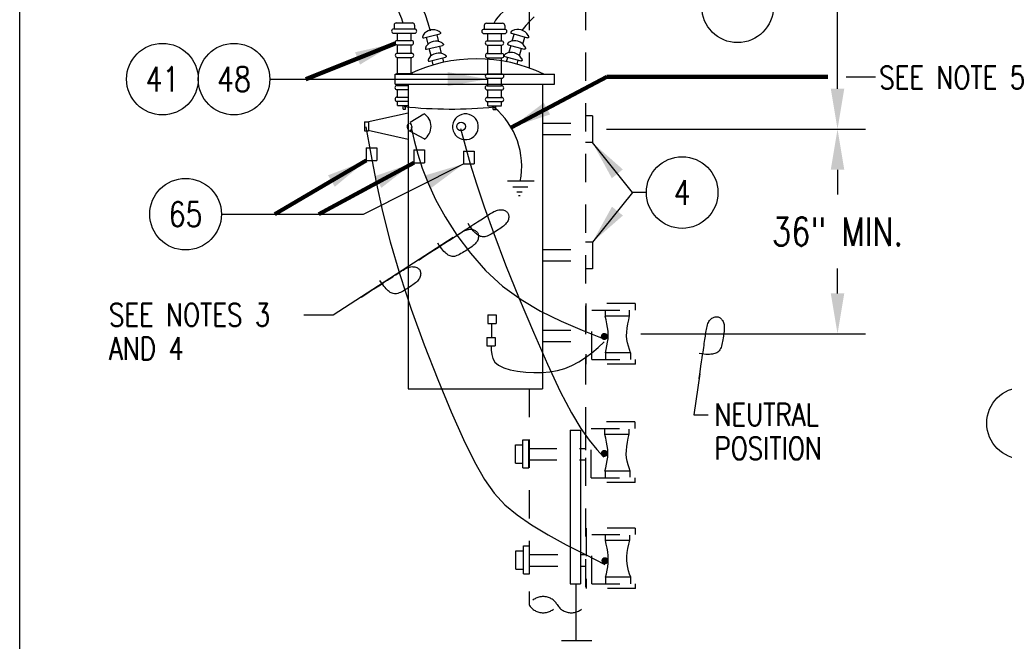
# Model space of a CAD drawing. Extents: x 0 to 7.1, y 0 to 9.85.
# Tile 2 of 4: x 0 to 4.37, y 4.29 to 7.06. Entities that reach past the tile are written whole.
import ezdxf
from ezdxf.enums import TextEntityAlignment as Align

# ---------------------------------------------------------------- set-up
doc = ezdxf.new("R2010")
doc.units = 0
doc.header["$MEASUREMENT"] = 0
doc.linetypes.add('HIDDEN2', pattern=[0.1875, 0.125, -0.0625])
doc.layers.get('0').update_dxf_attribs({"color": 2, "linetype": 'CONTINUOUS'})
doc.layers.add('E-DETL', color=2, linetype='CONTINUOUS')
doc.layers.add('E-DETL-TEXT', color=3, linetype='CONTINUOUS')
doc.styles.add('ROMANS', font='ROMANS.SHX', dxfattribs={"width": 0.8})
doc.styles.get("Standard").update_dxf_attribs({"font": 'ROMANS.SHX', "width": 0.8, "height": 0.125})
doc.dimstyles.get("Standard").update_dxf_attribs({"dimtxt": 0.18, "dimasz": 0.18, "dimexe": 0.18, "dimexo": 0.0625, "dimgap": 0.09, "dimtad": 0, "dimtih": 1, "dimtoh": 1, "dimdec": 4, "dimzin": 0, "dimdsep": 46, "dimtxsty": 'Standard', "dimcen": 0.09, "dimadec": 0, "dimazin": 0, "dimtfac": 1, "dimtdec": 4, "dimtofl": 0, "dimtmove": 0, "dimatfit": 3, "dimfxl": 0, "dimtolj": 1, "dimtzin": 0, "dimarcsym": 0})

# ---------------------------------------------------------------- blocks, each defined once
blk = doc.blocks.new('LOOP')
blk.add_lwpolyline([(-1.119, 0), (-1.115, 0), (-0.947, 0), (-0.809, 0), (-0.694, 0), (-0.6, 0), (-0.523, 0), (-0.456, 0), (-0.397, 0), (-0.341, 0), (-0.288, 0), (-0.238, 0), (-0.189, 0), (-0.142, 0), (-0.097, 0), (-0.053, 0), (-0.01, 0), (0.033, 0), (0.074, 0), (0.114, -0.001), (0.153, -0.003), (0.19, -0.006), (0.226, -0.011), (0.259, -0.017), (0.289, -0.025), (0.317, -0.036), (0.343, -0.048), (0.365, -0.063), (0.386, -0.079), (0.403, -0.095), (0.419, -0.113), (0.432, -0.131), (0.442, -0.15), (0.45, -0.168), (0.456, -0.186), (0.46, -0.204), (0.461, -0.223), (0.46, -0.241), (0.456, -0.259), (0.45, -0.277), (0.442, -0.295), (0.432, -0.313), (0.419, -0.331), (0.404, -0.348), (0.387, -0.365), (0.367, -0.38), (0.345, -0.394), (0.32, -0.406), (0.293, -0.416), (0.264, -0.425), (0.232, -0.431), (0.198, -0.435), (0.162, -0.438), (0.124, -0.44), (0.086, -0.441), (0.045, -0.441), (0.004, -0.441), (-0.038, -0.441), (-0.08, -0.441), (-0.122, -0.44), (-0.163, -0.438), (-0.202, -0.435), (-0.24, -0.43), (-0.275, -0.424), (-0.307, -0.416), (-0.336, -0.405), (-0.362, -0.392), (-0.384, -0.377), (-0.404, -0.359), (-0.421, -0.339), (-0.436, -0.316), (-0.45, -0.292), (-0.461, -0.264), (-0.471, -0.235), (-0.48, -0.202), (-0.488, -0.166), (-0.494, -0.125), (-0.499, -0.08), (-0.502, -0.03), (-0.505, 0.027), (-0.505, 0.09)])

msp = doc.modelspace()

# ---------------------------------------------------------------- linework, layer by layer
at = {"layer": 'E-DETL'}
for p, q in [((0, 0), (0, 9.8484)), ((2.1659, 6.3398), (2.2842, 6.3398)), ((2.1896, 6.3141), (2.2566, 6.3141)), ((2.2073, 6.2905), (2.231, 6.2905)), ((2.2149, 6.2752), (2.2228, 6.2752)), ((2.0954, 5.7068), (2.0954, 5.6443)), ((2.4448, 5.2321), (2.4902, 5.2321)), ((2.4448, 5.2321), (2.4448, 4.5491)), ((2.4902, 5.2321), (2.4902, 4.5491)), ((2.4448, 4.5491), (2.4902, 4.5491)), ((2.4703, 4.5491), (2.4703, 4.2977)), ((2.4069, 4.2982), (2.5411, 4.2982))]:
    msp.add_line(p, q, dxfattribs=at)
at = {"layer": 'E-DETL', "linetype": 'HIDDEN2'}
for p, q in [((2.2623, 8.4845), (2.2623, 6.8414)), ((2.5123, 8.4845), (2.5123, 4.4571)), ((2.7333, 5.7944), (2.5149, 5.7944)), ((2.5149, 5.7944), (2.5149, 5.5262)), ((2.7333, 5.7944), (2.7333, 5.7658)), ((2.5403, 5.5464), (2.5403, 5.7658)), ((2.5403, 5.7658), (2.7337, 5.7658)), ((2.7081, 5.7395), (2.6009, 5.7395)), ((2.6011, 5.7387), (2.6011, 5.7658)), ((2.7088, 5.741), (2.7088, 5.7658)), ((2.3226, 5.6765), (2.5149, 5.6765)), ((2.3226, 5.6257), (2.514, 5.6257)), ((2.7131, 5.5756), (2.6011, 5.5756)), ((2.6018, 5.5756), (2.6018, 5.5464)), ((2.712, 5.5764), (2.712, 5.5464)), ((2.7344, 5.5262), (2.5149, 5.5262)), ((2.5403, 5.5464), (2.7335, 5.5464)), ((2.7335, 5.5464), (2.7335, 5.5262)), ((2.2623, 5.4155), (2.2623, 4.4571)), ((2.7316, 5.2687), (2.5132, 5.2687)), ((2.5132, 5.2687), (2.5132, 5.0004)), ((2.7316, 5.2687), (2.7316, 5.24)), ((2.5386, 5.0206), (2.5386, 5.24)), ((2.5386, 5.24), (2.732, 5.24)), ((2.7064, 5.2137), (2.5992, 5.2137)), ((2.5994, 5.2129), (2.5994, 5.2401)), ((2.7071, 5.2152), (2.7071, 5.2366)), ((2.2018, 5.167), (2.2348, 5.167)), ((2.2018, 5.0859), (2.2018, 5.167)), ((2.2349, 5.0653), (2.2349, 5.1894)), ((2.2349, 5.1894), (2.2609, 5.1894)), ((2.2609, 5.0653), (2.2609, 5.1894)), ((2.2609, 5.1507), (2.5123, 5.1507)), ((2.2018, 5.0859), (2.2349, 5.0859)), ((2.2609, 5.0999), (2.5123, 5.0999)), ((2.2349, 5.0653), (2.2609, 5.0653)), ((2.7114, 5.0498), (2.5994, 5.0498)), ((2.6002, 5.0498), (2.6002, 5.0233)), ((2.7103, 5.0506), (2.7103, 5.0235)), ((2.7328, 5.0004), (2.5154, 5.0004)), ((2.5386, 5.0206), (2.7318, 5.0206)), ((2.7318, 5.0206), (2.7318, 5.0004)), ((2.7338, 4.7975), (2.5154, 4.7975)), ((2.5154, 4.7975), (2.5154, 4.5293)), ((2.5408, 4.5495), (2.5408, 4.7689)), ((2.5408, 4.7689), (2.7342, 4.7689)), ((2.6016, 4.7418), (2.6016, 4.7689)), ((2.7338, 4.7975), (2.7338, 4.7689)), ((2.7086, 4.7426), (2.6015, 4.7426)), ((2.7094, 4.7441), (2.7094, 4.7654)), ((2.204, 4.6959), (2.237, 4.6959)), ((2.204, 4.6148), (2.204, 4.6959)), ((2.2372, 4.5941), (2.2372, 4.7182)), ((2.2372, 4.7182), (2.2648, 4.7182)), ((2.2648, 4.5941), (2.2648, 4.7182)), ((2.2648, 4.6796), (2.5116, 4.6796)), ((2.204, 4.6148), (2.2372, 4.6148)), ((2.2372, 4.5941), (2.2648, 4.5941)), ((2.2648, 4.6288), (2.5145, 4.6288)), ((2.5408, 4.5495), (2.7341, 4.5495)), ((2.7136, 4.5787), (2.6016, 4.5787)), ((2.6024, 4.5787), (2.6024, 4.5495)), ((2.7125, 4.5795), (2.7125, 4.5495)), ((2.7341, 4.5495), (2.7341, 4.5293)), ((2.735, 4.5293), (2.5154, 4.5293))]:
    msp.add_line(p, q, dxfattribs=at)
at = {"layer": 'E-DETL', "color": 4}
for p, q in [((1.6724, 7.0414), (1.7441, 7.0414)), ((1.661, 7.0147), (1.7539, 7.0147)), ((1.663, 7.0321), (1.663, 7.0147)), ((1.7534, 7.0321), (1.7534, 7.0147)), ((2.0615, 7.0133), (2.1544, 7.0133)), ((2.0635, 7.0307), (2.0635, 7.0133)), ((2.0728, 7.0401), (2.1446, 7.0401)), ((2.1539, 7.0307), (2.1539, 7.0133)), ((1.6616, 6.9959), (1.7539, 6.9959)), ((1.6754, 6.9633), (1.7402, 6.9633)), ((1.678, 6.9632), (1.678, 6.9953)), ((1.7388, 6.9626), (1.7388, 6.9947)), ((1.7946, 6.9759), (1.8658, 6.993)), ((1.8144, 6.9476), (1.8069, 6.9787)), ((1.8615, 6.9582), (1.854, 6.9893)), ((2.0621, 6.9945), (2.1544, 6.9945)), ((2.0759, 6.9619), (2.1406, 6.9619)), ((2.0785, 6.9618), (2.0785, 6.9939)), ((2.1393, 6.9612), (2.1393, 6.9933)), ((2.1843, 6.9955), (2.2548, 6.9754)), ((2.1877, 6.9611), (2.1964, 6.9918)), ((2.2339, 6.9472), (2.2427, 6.978)), ((1.6752, 6.9445), (1.7402, 6.9445)), ((1.678, 6.9069), (1.678, 6.9443)), ((1.7388, 6.9061), (1.7388, 6.9449)), ((1.807, 6.9248), (1.8783, 6.9419)), ((1.8269, 6.8954), (1.8191, 6.9278)), ((1.874, 6.906), (1.8661, 6.9389)), ((2.0756, 6.9431), (2.1406, 6.9431)), ((2.0785, 6.9055), (2.0785, 6.9429)), ((2.1393, 6.9048), (2.1393, 6.9435)), ((2.1701, 6.9448), (2.2406, 6.9248)), ((2.173, 6.9094), (2.1821, 6.9415)), ((2.2193, 6.8956), (2.2285, 6.9282)), ((1.6759, 6.8884), (1.7409, 6.8884)), ((1.6761, 6.9073), (1.7409, 6.9073)), ((1.678, 6.8164), (1.678, 6.8885)), ((1.7388, 6.8162), (1.7388, 6.8888)), ((1.8194, 6.872), (1.8907, 6.8891)), ((1.8366, 6.8547), (1.8319, 6.8746)), ((1.8834, 6.8666), (1.8788, 6.8859)), ((2.0764, 6.8871), (2.1414, 6.8871)), ((2.0766, 6.9059), (2.1414, 6.9059)), ((2.0785, 6.815), (2.0785, 6.8872)), ((2.1393, 6.8148), (2.1393, 6.8875)), ((2.1551, 6.8927), (2.2256, 6.8727)), ((2.1616, 6.8693), (2.1672, 6.8888)), ((2.2087, 6.8583), (2.2136, 6.8757)), ((1.6681, 6.8141), (2.3745, 6.8141)), ((1.6681, 6.7697), (1.6681, 6.8141)), ((1.6757, 6.8164), (1.7405, 6.8164)), ((2.076, 6.7962), (2.141, 6.7962)), ((2.0762, 6.815), (2.141, 6.815)), ((2.0785, 6.7623), (2.0785, 6.7961)), ((2.1393, 6.7624), (2.1393, 6.7951)), ((2.3745, 6.7697), (2.3745, 6.8141)), ((1.6681, 6.7697), (2.3745, 6.7697)), ((1.675, 6.7453), (1.7249, 6.7453)), ((1.6752, 6.7641), (1.7249, 6.7641)), ((1.678, 6.7637), (1.678, 6.7697)), ((1.678, 6.7124), (1.678, 6.7449)), ((1.7249, 6.7697), (1.7249, 5.4155)), ((2.0755, 6.7439), (2.1405, 6.7439)), ((2.0757, 6.7627), (2.1405, 6.7627)), ((2.0785, 6.711), (2.0785, 6.7436)), ((2.1393, 6.711), (2.1393, 6.7438)), ((2.3226, 6.7697), (2.3226, 5.4155)), ((1.6752, 6.6934), (1.7249, 6.6934)), ((1.6754, 6.7122), (1.7249, 6.7122)), ((1.678, 6.675), (1.678, 6.6933)), ((2.0756, 6.692), (2.1406, 6.692)), ((2.0759, 6.7108), (2.1406, 6.7108)), ((2.0785, 6.6737), (2.0785, 6.692)), ((2.1393, 6.6744), (2.1393, 6.6917)), ((1.678, 6.675), (1.7249, 6.675)), ((1.703, 6.6585), (1.703, 6.675)), ((1.703, 6.6585), (1.7134, 6.6585)), ((1.7134, 6.6585), (1.7134, 6.675)), ((2.0785, 6.6737), (2.1393, 6.6737)), ((2.1035, 6.6572), (2.1035, 6.6737)), ((2.1035, 6.6572), (2.1139, 6.6572)), ((2.1139, 6.6572), (2.1139, 6.6737)), ((1.7246, 6.6406), (1.5432, 6.6011)), ((1.7945, 6.636), (1.7338, 6.5999)), ((2.5435, 6.6285), (2.5123, 6.6285)), ((2.5435, 6.6285), (2.5435, 6.5097)), ((1.5311, 6.6026), (1.5497, 6.6026)), ((1.5311, 6.6026), (1.5311, 6.5622)), ((1.5311, 6.5622), (1.5497, 6.5622)), ((1.5469, 6.5648), (1.725, 6.5258)), ((1.5497, 6.6026), (1.5497, 6.5622)), ((1.796, 6.5261), (1.7321, 6.5603)), ((1.5394, 6.4869), (1.5868, 6.4869)), ((1.5394, 6.4869), (1.5394, 6.43)), ((1.5868, 6.4869), (1.5868, 6.43)), ((1.75, 6.4775), (1.7974, 6.4775)), ((1.75, 6.4775), (1.75, 6.4206)), ((1.7974, 6.4775), (1.7974, 6.4206)), ((1.9713, 6.4721), (2.0187, 6.4721)), ((1.9713, 6.4721), (1.9713, 6.4152)), ((2.0187, 6.4721), (2.0187, 6.4152)), ((2.5435, 6.5097), (2.5123, 6.5097)), ((1.5394, 6.43), (1.5868, 6.43)), ((1.75, 6.4206), (1.7974, 6.4206)), ((1.9713, 6.4152), (2.0187, 6.4152)), ((2.5435, 6.0674), (2.5123, 6.0674)), ((2.5435, 6.0674), (2.5435, 5.9486)), ((2.5435, 5.9486), (2.5123, 5.9486)), ((2.0786, 5.7448), (2.0786, 5.7068)), ((2.0786, 5.7448), (2.1156, 5.7448)), ((2.1156, 5.7448), (2.1156, 5.7068)), ((2.0786, 5.7068), (2.1156, 5.7068)), ((2.0744, 5.6443), (2.1114, 5.6443)), ((2.0744, 5.6443), (2.0744, 5.6063)), ((2.1114, 5.6443), (2.1114, 5.6063)), ((2.0744, 5.6063), (2.1114, 5.6063)), ((1.7249, 5.4155), (2.3226, 5.4155))]:
    msp.add_line(p, q, dxfattribs=at)
at = {"layer": 'E-DETL', "color": 4, "linetype": 'HIDDEN2'}
for p, q in [((2.3226, 6.5961), (2.5123, 6.5961)), ((2.3226, 6.5453), (2.5123, 6.5453)), ((2.3229, 6.035), (2.5123, 6.035)), ((2.3226, 5.9842), (2.5123, 5.9842))]:
    msp.add_line(p, q, dxfattribs=at)
at = {"layer": 'E-DETL'}
for points in [[(1.3155, 8.0464), (1.318, 7.9929), (1.3218, 7.9379), (1.3281, 7.8798), (1.3382, 7.8171), (1.3533, 7.7482), (1.3744, 7.6725), (1.4015, 7.5932), (1.4341, 7.5145), (1.4718, 7.4406), (1.5142, 7.3757), (1.5606, 7.3226), (1.6086, 7.2796), (1.6556, 7.2436), (1.6988, 7.2117), (1.7356, 7.1807), (1.7639, 7.1483), (1.7849, 7.1142), (1.8005, 7.0789), (1.8123, 7.0427), (1.8223, 7.0061)], [(2.2842, 7.0686), (2.2663, 7.05), (2.2484, 7.0296), (2.2306, 7.0085)], [(1.538, 6.5802), (1.5599, 6.4579), (1.5837, 6.3334), (1.6117, 6.2044), (1.6456, 6.0686), (1.6876, 5.9237), (1.7388, 5.7692), (1.7964, 5.611), (1.8568, 5.4568), (1.9164, 5.314), (1.9715, 5.1904), (2.0197, 5.0913), (2.0637, 5.0137), (2.1074, 4.9521), (2.1545, 4.9013), (2.2089, 4.856), (2.2736, 4.8117), (2.3472, 4.7675), (2.4275, 4.7234), (2.5123, 4.6794), (2.5994, 4.6354)], [(1.7381, 6.5771), (1.7522, 6.5186), (1.7682, 6.4586), (1.788, 6.3961), (1.8137, 6.3295), (1.8471, 6.2576), (1.8897, 6.1799), (1.9413, 6.099), (2.0015, 6.0184), (2.0694, 5.9416), (2.1447, 5.8722), (2.2265, 5.8125), (2.3136, 5.7615), (2.4047, 5.717), (2.4986, 5.6768), (2.5937, 5.6387)], [(1.9577, 6.5725), (1.9783, 6.4964), (2.0011, 6.4159), (2.0283, 6.3269), (2.0623, 6.2249), (2.1051, 6.1056), (2.1581, 5.9672), (2.2181, 5.8176), (2.2813, 5.667), (2.3436, 5.5258), (2.401, 5.4043), (2.4505, 5.31), (2.4928, 5.2396), (2.5298, 5.1873), (2.5632, 5.147), (2.5948, 5.1126)], [(2.0939, 5.6063), (2.0943, 5.5871), (2.0962, 5.5685), (2.1012, 5.5509), (2.1108, 5.5349), (2.1265, 5.521), (2.1495, 5.5096), (2.1783, 5.5007), (2.2115, 5.4943), (2.2472, 5.4902), (2.2838, 5.4883), (2.3197, 5.4887), (2.3547, 5.4916), (2.3886, 5.4974), (2.4213, 5.5064), (2.4528, 5.519), (2.4831, 5.5353), (2.5122, 5.5548), (2.5406, 5.5766), (2.5684, 5.6001), (2.596, 5.6243)]]:
    msp.add_lwpolyline(points, dxfattribs=at)
at = {"layer": 'E-DETL', "color": 4}
for points in [[(1.863, 7.0048), (1.8635, 7.0043), (1.864, 7.0037), (1.8646, 7.0032), (1.8651, 7.0027), (1.8657, 7.0022), (1.8663, 7.0016), (1.8669, 7.0011), (1.8675, 7.0006), (1.868, 7), (1.8685, 6.9993), (1.8689, 6.9986), (1.8692, 6.9979), (1.8694, 6.9972), (1.8695, 6.9965), (1.8695, 6.9959), (1.8694, 6.9953), (1.8691, 6.9949), (1.8688, 6.9945), (1.8685, 6.9941), (1.8681, 6.9939), (1.8677, 6.9936), (1.8672, 6.9934), (1.8668, 6.9933), (1.8663, 6.9931), (1.8658, 6.993)], [(2.1877, 7.0071), (2.1871, 7.0066), (2.1866, 7.0061), (2.186, 7.0056), (2.1854, 7.0051), (2.1848, 7.0046), (2.1842, 7.0041), (2.1836, 7.0036), (2.183, 7.0031), (2.1824, 7.0025), (2.1819, 7.0019), (2.1815, 7.0012), (2.1812, 7.0005), (2.1809, 6.9998), (2.1808, 6.9991), (2.1808, 6.9985), (2.1809, 6.9979), (2.1811, 6.9975), (2.1814, 6.997), (2.1817, 6.9967), (2.1821, 6.9964), (2.1825, 6.9962), (2.183, 6.996), (2.1834, 6.9958), (2.1839, 6.9956), (2.1843, 6.9955)], [(1.7918, 6.9877), (1.7916, 6.987), (1.7913, 6.9863), (1.7911, 6.9856), (1.7908, 6.9849), (1.7906, 6.9842), (1.7903, 6.9834), (1.79, 6.9827), (1.7897, 6.9819), (1.7895, 6.9812), (1.7894, 6.9804), (1.7893, 6.9796), (1.7894, 6.9788), (1.7895, 6.9781), (1.7897, 6.9774), (1.79, 6.9768), (1.7904, 6.9764), (1.7908, 6.9761), (1.7912, 6.9759), (1.7917, 6.9757), (1.7922, 6.9757), (1.7927, 6.9757), (1.7932, 6.9757), (1.7936, 6.9757), (1.7941, 6.9758), (1.7946, 6.9759)], [(1.8754, 6.9537), (1.8759, 6.9532), (1.8764, 6.9526), (1.877, 6.9521), (1.8775, 6.9516), (1.8781, 6.9511), (1.8787, 6.9505), (1.8793, 6.95), (1.8799, 6.9495), (1.8804, 6.9489), (1.8809, 6.9482), (1.8813, 6.9475), (1.8816, 6.9468), (1.8818, 6.9461), (1.8819, 6.9454), (1.8819, 6.9448), (1.8818, 6.9442), (1.8816, 6.9438), (1.8813, 6.9434), (1.8809, 6.943), (1.8805, 6.9428), (1.8801, 6.9425), (1.8796, 6.9423), (1.8792, 6.9422), (1.8787, 6.942), (1.8783, 6.9419)], [(2.1735, 6.9565), (2.1729, 6.956), (2.1724, 6.9555), (2.1718, 6.955), (2.1712, 6.9545), (2.1706, 6.954), (2.17, 6.9535), (2.1694, 6.953), (2.1688, 6.9524), (2.1682, 6.9519), (2.1677, 6.9513), (2.1673, 6.9506), (2.167, 6.9499), (2.1667, 6.9492), (2.1666, 6.9485), (2.1666, 6.9479), (2.1667, 6.9473), (2.1669, 6.9468), (2.1672, 6.9464), (2.1675, 6.9461), (2.1679, 6.9458), (2.1683, 6.9455), (2.1687, 6.9453), (2.1692, 6.9451), (2.1696, 6.945), (2.1701, 6.9448)], [(2.2581, 6.9871), (2.2583, 6.9864), (2.2585, 6.9857), (2.2587, 6.985), (2.2589, 6.9842), (2.2591, 6.9835), (2.2594, 6.9828), (2.2597, 6.982), (2.2599, 6.9812), (2.2601, 6.9804), (2.2602, 6.9797), (2.2602, 6.9789), (2.2601, 6.9781), (2.26, 6.9773), (2.2597, 6.9767), (2.2594, 6.9762), (2.259, 6.9757), (2.2586, 6.9754), (2.2581, 6.9752), (2.2577, 6.9751), (2.2572, 6.9751), (2.2567, 6.9751), (2.2562, 6.9751), (2.2557, 6.9752), (2.2553, 6.9753), (2.2548, 6.9754)], [(1.8042, 6.9366), (1.804, 6.9359), (1.8038, 6.9352), (1.8035, 6.9345), (1.8033, 6.9338), (1.803, 6.9331), (1.8027, 6.9323), (1.8024, 6.9316), (1.8021, 6.9308), (1.8019, 6.9301), (1.8018, 6.9293), (1.8017, 6.9285), (1.8018, 6.9277), (1.8019, 6.927), (1.8022, 6.9263), (1.8025, 6.9257), (1.8028, 6.9253), (1.8032, 6.925), (1.8037, 6.9248), (1.8041, 6.9246), (1.8046, 6.9246), (1.8051, 6.9246), (1.8056, 6.9246), (1.8061, 6.9246), (1.8065, 6.9247), (1.807, 6.9248)], [(2.2439, 6.9365), (2.2441, 6.9358), (2.2443, 6.9351), (2.2445, 6.9343), (2.2447, 6.9336), (2.2449, 6.9329), (2.2452, 6.9321), (2.2455, 6.9314), (2.2457, 6.9306), (2.2459, 6.9298), (2.246, 6.929), (2.246, 6.9282), (2.2459, 6.9274), (2.2457, 6.9267), (2.2455, 6.9261), (2.2452, 6.9255), (2.2448, 6.9251), (2.2444, 6.9248), (2.2439, 6.9246), (2.2434, 6.9245), (2.243, 6.9244), (2.2425, 6.9245), (2.242, 6.9245), (2.2415, 6.9246), (2.2411, 6.9247), (2.2406, 6.9248)], [(1.8166, 6.8839), (1.8164, 6.8832), (1.8162, 6.8825), (1.8159, 6.8817), (1.8157, 6.881), (1.8154, 6.8803), (1.8151, 6.8796), (1.8148, 6.8788), (1.8146, 6.8781), (1.8143, 6.8773), (1.8142, 6.8765), (1.8142, 6.8757), (1.8142, 6.8749), (1.8144, 6.8742), (1.8146, 6.8735), (1.8149, 6.873), (1.8152, 6.8725), (1.8156, 6.8722), (1.8161, 6.872), (1.8166, 6.8719), (1.817, 6.8718), (1.8175, 6.8718), (1.818, 6.8718), (1.8185, 6.8719), (1.819, 6.872), (1.8194, 6.872)], [(1.8878, 6.9009), (1.8883, 6.9004), (1.8889, 6.8999), (1.8894, 6.8993), (1.89, 6.8988), (1.8905, 6.8983), (1.8911, 6.8978), (1.8917, 6.8972), (1.8923, 6.8967), (1.8929, 6.8961), (1.8933, 6.8955), (1.8937, 6.8948), (1.894, 6.894), (1.8942, 6.8933), (1.8943, 6.8926), (1.8943, 6.892), (1.8942, 6.8915), (1.894, 6.891), (1.8937, 6.8906), (1.8933, 6.8903), (1.8929, 6.89), (1.8925, 6.8898), (1.8921, 6.8896), (1.8916, 6.8894), (1.8912, 6.8893), (1.8907, 6.8891)], [(2.1584, 6.9044), (2.1579, 6.9039), (2.1573, 6.9034), (2.1568, 6.9029), (2.1562, 6.9024), (2.1556, 6.9019), (2.155, 6.9014), (2.1544, 6.9009), (2.1538, 6.9004), (2.1532, 6.8998), (2.1527, 6.8992), (2.1523, 6.8985), (2.1519, 6.8978), (2.1517, 6.8971), (2.1516, 6.8964), (2.1515, 6.8958), (2.1516, 6.8952), (2.1518, 6.8947), (2.1521, 6.8943), (2.1525, 6.894), (2.1529, 6.8937), (2.1533, 6.8934), (2.1537, 6.8932), (2.1542, 6.8931), (2.1546, 6.8929), (2.1551, 6.8927)], [(2.2288, 6.8844), (2.229, 6.8837), (2.2292, 6.883), (2.2294, 6.8822), (2.2297, 6.8815), (2.2299, 6.8808), (2.2302, 6.88), (2.2304, 6.8793), (2.2307, 6.8785), (2.2309, 6.8777), (2.231, 6.8769), (2.231, 6.8761), (2.2309, 6.8754), (2.2307, 6.8746), (2.2305, 6.874), (2.2302, 6.8734), (2.2298, 6.873), (2.2294, 6.8727), (2.2289, 6.8725), (2.2284, 6.8724), (2.2279, 6.8724), (2.2274, 6.8724), (2.227, 6.8724), (2.2265, 6.8725), (2.226, 6.8726), (2.2256, 6.8727)]]:
    msp.add_lwpolyline(points, dxfattribs=at)
at = {"layer": 'E-DETL', "linetype": 'HIDDEN2'}
for points in [[(2.6011, 5.5756), (2.6048, 5.5912), (2.6083, 5.6069), (2.6111, 5.6228), (2.613, 5.6388), (2.6137, 5.655), (2.613, 5.6716), (2.611, 5.6883), (2.6082, 5.7053), (2.6047, 5.7224), (2.6009, 5.7395)], [(2.7131, 5.5756), (2.7081, 5.5901), (2.7035, 5.6048), (2.6997, 5.6198), (2.6969, 5.6354), (2.6956, 5.6515), (2.6961, 5.6684), (2.698, 5.686), (2.701, 5.7041), (2.7047, 5.7225), (2.7088, 5.741)], [(2.5994, 5.0498), (2.6032, 5.0654), (2.6066, 5.0812), (2.6094, 5.097), (2.6113, 5.113), (2.612, 5.1293), (2.6113, 5.1458), (2.6094, 5.1626), (2.6065, 5.1795), (2.603, 5.1966), (2.5992, 5.2137)], [(2.7114, 5.0498), (2.7064, 5.0643), (2.7019, 5.079), (2.698, 5.0941), (2.6953, 5.1096), (2.694, 5.1258), (2.6944, 5.1427), (2.6963, 5.1603), (2.6993, 5.1783), (2.703, 5.1967), (2.7071, 5.2152)], [(2.6016, 4.5787), (2.6054, 4.5943), (2.6088, 4.61), (2.6116, 4.6259), (2.6136, 4.6419), (2.6142, 4.6581), (2.6135, 4.6747), (2.6116, 4.6914), (2.6087, 4.7084), (2.6052, 4.7255), (2.6015, 4.7426)], [(2.7136, 4.5787), (2.7087, 4.5932), (2.7041, 4.6079), (2.7002, 4.6229), (2.6975, 4.6385), (2.6962, 4.6546), (2.6966, 4.6715), (2.6985, 4.6891), (2.7015, 4.7072), (2.7053, 4.7256), (2.7094, 4.7441)]]:
    msp.add_lwpolyline(points, dxfattribs=at)
at = {"layer": 'E-DETL', "linetype": 'HIDDEN2', "const_width": 0.0156}
for points in [[(2.5886, 5.6486, 1), (2.6042, 5.6486, 1)], [(2.5886, 5.129, 1), (2.6042, 5.129, 1)], [(2.5913, 4.6524, 1), (2.6069, 4.6524, 1)]]:
    msp.add_lwpolyline(points, format="xyb", close=True, dxfattribs=at)
at = {"layer": 'E-DETL', "color": 4}
msp.add_circle((1.9601, 6.5813), 0.0191, dxfattribs=at)
at = {"layer": 'E-DETL'}
for centre, radius, start, end in [((0.7047, 6.7046), 1.0533, 18.4949, 37.4713), ((2.2489, 6.9686), 0.1596, 57.9438, 153.9266), ((1.9131, 8.5676), 1.9086, 263.8058, 275.8623), ((1.8888, 6.4044), 0.3409, 348.7276, 50.0871)]:
    msp.add_arc(centre, radius, start, end, dxfattribs=at)
at = {"layer": 'E-DETL', "color": 4}
for centre, radius, start, end in [((1.6724, 7.0321), 0.00933, 90, 180), ((1.7441, 7.0321), 0.00933, 0, 90), ((1.6612, 7.0054), 0.00941, 90, 180), ((1.6612, 7.0054), 0.00941, 180, 269.9997), ((1.7539, 7.005), 0.00941, 0, 90), ((1.7539, 7.005), 0.00941, 269.9997, 359.9997), ((1.836, 6.9587), 0.0529, 59.0892, 146.6858), ((2.0616, 7.004), 0.00941, 90, 180), ((2.0616, 7.004), 0.00941, 180, 269.9997), ((2.0728, 7.0307), 0.00933, 90, 180), ((2.1446, 7.0307), 0.00933, 0, 90), ((2.1544, 7.0037), 0.00941, 0, 90), ((2.1544, 7.0037), 0.00941, 269.9997, 359.9997), ((2.212, 6.9601), 0.0529, 29.7518, 117.3485), ((1.6763, 6.9538), 0.00941, 90, 180), ((1.6763, 6.9538), 0.00941, 180, 269.9997), ((1.7402, 6.9536), 0.00941, 0, 90), ((1.7402, 6.9536), 0.00941, 269.9997, 359.9997), ((1.8484, 6.9076), 0.0529, 59.0892, 146.6858), ((2.0768, 6.9525), 0.00941, 90, 180), ((2.1406, 6.9523), 0.00941, 0, 90), ((2.1978, 6.9095), 0.0529, 29.7521, 117.348), ((2.0768, 6.9525), 0.00941, 180, 269.9997), ((2.1406, 6.9523), 0.00941, 269.9997, 359.9997), ((2.1827, 6.8574), 0.0529, 29.7518, 117.3482), ((1.6771, 6.8978), 0.00941, 90, 180), ((1.6771, 6.8978), 0.00941, 180, 269.9997), ((2.029, 6.1932), 0.6889, 64.3171, 115.6829), ((1.7409, 6.8976), 0.00941, 0, 90), ((1.7409, 6.8976), 0.00941, 269.9997, 359.9997), ((1.8609, 6.8548), 0.0529, 59.0892, 146.6856), ((2.0775, 6.8965), 0.00941, 90, 180), ((2.0775, 6.8965), 0.00941, 180, 269.9997), ((2.1414, 6.8962), 0.00941, 0, 90), ((2.1414, 6.8962), 0.00941, 269.9997, 359.9997), ((1.6766, 6.8069), 0.00941, 90, 130.4755), ((1.7405, 6.8067), 0.00941, 51.6393, 90), ((2.0771, 6.8056), 0.00941, 90, 180), ((2.0771, 6.8056), 0.00941, 180, 269.9997), ((2.141, 6.8054), 0.00941, 0, 90), ((2.141, 6.8054), 0.00941, 269.9997, 359.9997), ((1.6762, 6.7546), 0.00941, 90, 180), ((1.6762, 6.7546), 0.00941, 180, 269.9997), ((2.0766, 6.7533), 0.00941, 90, 180), ((2.0766, 6.7533), 0.00941, 180, 269.9997), ((2.1405, 6.7531), 0.00941, 0, 90), ((2.1405, 6.7531), 0.00941, 269.9997, 359.9997), ((1.6763, 6.7027), 0.00941, 90, 180), ((1.6763, 6.7027), 0.00941, 180, 269.9997), ((2.0768, 6.7014), 0.00941, 90, 180), ((2.0768, 6.7014), 0.00941, 180, 269.9997), ((2.1406, 6.7012), 0.00941, 0, 90), ((2.1406, 6.7012), 0.00941, 269.9997, 359.9997), ((1.7591, 6.5815), 0.068, 303.4398, 57.2415), ((1.9797, 6.5804), 0.0573, 175.1211, 173.8801), ((1.7399, 6.5797), 0.0192, 120.3808, 244.7614), ((1.7207, 6.5784), 0.0218, 302.6359, 55.7614)]:
    msp.add_arc(centre, radius, start, end, dxfattribs=at)
at = {"layer": 'E-DETL', "linetype": 'HIDDEN2'}
for centre, start, end in [((2.3248, 4.421), 30, 150), ((2.3248, 4.4932), 210, 330), ((2.4498, 4.4932), 210, 330)]:
    msp.add_arc(centre, 0.0722, start, end, dxfattribs=at)
at = {"layer": 'E-DETL-TEXT'}
for p, q in [((3.6321, 6.7488), (3.6321, 7.2335)), ((1.1108, 6.7919), (2.0785, 6.7919)), ((3.671, 6.8015), (3.8002, 6.8015)), ((2.606, 6.5691), (3.7571, 6.5691)), ((2.606, 6.5691), (3.7571, 6.5691)), ((2.7209, 6.288), (2.5435, 6.5097)), ((1.5262, 6.1918), (1.9713, 6.4152)), ((3.6321, 6.3894), (3.6321, 6.279)), ((2.7209, 6.288), (2.5435, 6.0674)), ((2.7832, 6.288), (2.7209, 6.288)), ((0.8958, 6.1918), (1.5262, 6.1918)), ((1.9255, 6.088), (1.3915, 5.7428)), ((3.6321, 5.8397), (3.6321, 5.9501)), ((1.3915, 5.7428), (1.2624, 5.7428)), ((2.7584, 5.66), (3.7571, 5.66)), ((3.0207, 5.4822), (2.9943, 5.301)), ((2.9943, 5.301), (3.0582, 5.301))]:
    msp.add_line(p, q, dxfattribs=at)
for centre in [(3.1885, 7.113), (0.6338, 6.7919), (0.9518, 6.7919), (2.9422, 6.288), (0.7368, 6.1918), (4.454, 5.2633)]:
    msp.add_circle(centre, 0.159, dxfattribs=at)
for points in [[(1.9012, 6.8232), (2.0785, 6.7919), (1.9012, 6.7607)], [(3.6022, 6.7488), (3.6621, 6.7488), (3.6321, 6.5691)], [(3.6022, 6.3894), (3.6621, 6.3894), (3.6321, 6.5691)], [(2.6298, 6.3518), (2.5435, 6.5097), (2.6786, 6.3908)], [(1.7989, 6.3636), (1.9713, 6.4152), (1.8269, 6.3078)], [(2.679, 6.1859), (2.5435, 6.0674), (2.6303, 6.2251)], [(3.6022, 5.8397), (3.6621, 5.8397), (3.6321, 5.66)]]:
    msp.add_solid(points, dxfattribs=at)

# ---------------------------------------------------------------- block references
at = {"layer": 'E-DETL-TEXT', "xscale": 0.1796875, "yscale": 0.1796875, "zscale": 0.1796875}
for p, rotation in [((2.0764, 6.1856), 32.88144144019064), ((1.9417, 6.0985), 32.88144144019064), ((1.6851, 5.9326), 32.88144144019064), ((3.0467, 5.66), 81.71041180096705)]:
    msp.add_blockref('LOOP', p, dxfattribs=dict(at, rotation=rotation))

# ---------------------------------------------------------------- texts
at = {"layer": 'E-DETL-TEXT', "width": 0.8}
for s, height, p in [('41', 0.10938, (0.6338, 6.7919)), ('48', 0.10938, (0.9518, 6.7919)), ('4', 0.1094, (2.9422, 6.288)), ('65', 0.10938, (0.7368, 6.1918))]:
    msp.add_text(s, height=height, dxfattribs=at).set_placement(p, align=Align.MIDDLE)
at = {"layer": 'E-DETL-TEXT', "style": 'ROMANS', "width": 0.8}
for s, p in [('SEE NOTE 5', (3.8174, 6.749)), ('SEE NOTES 3', (0.3963, 5.6948)), ('AND 4', (0.3963, 5.5448)), ('NEUTRAL', (3.086, 5.2515)), ('POSITION', (3.086, 5.1015))]:
    msp.add_text(s, height=0.1, dxfattribs=at).set_placement(p)
at = {"layer": 'E-DETL-TEXT', "insert": (3.6321, 6.1145), "char_height": 0.125, "attachment_point": 5, "style": 'ROMANS'}
msp.add_mtext('\\A1;36" MIN.', dxfattribs=at)

# ---------------------------------------------------------------- leaders
at = {"layer": 'E-DETL-TEXT'}
for points in [[(1.6674, 6.9509), (1.2712, 6.7919)], [(2.1828, 6.577), (2.6074, 6.8015), (3.5895, 6.8015)], [(1.5394, 6.43), (1.1332, 6.1918)], [(1.75, 6.4206), (1.3278, 6.1918)]]:
    msp.add_leader(points, dimstyle='Standard', override={"dimtxt": 0.125, "dimasz": 0.179688, "dimexe": 0.125, "dimdec": 6, "dimlunit": 4, "dimtxsty": 'ROMANS', "dimclrd": 256, "dimclre": 256, "dimclrt": 256, "dimtdec": 6, "dimlwd": 65535, "dimlwe": 65535}, dxfattribs=at)

doc.saveas('drawing.dxf')
